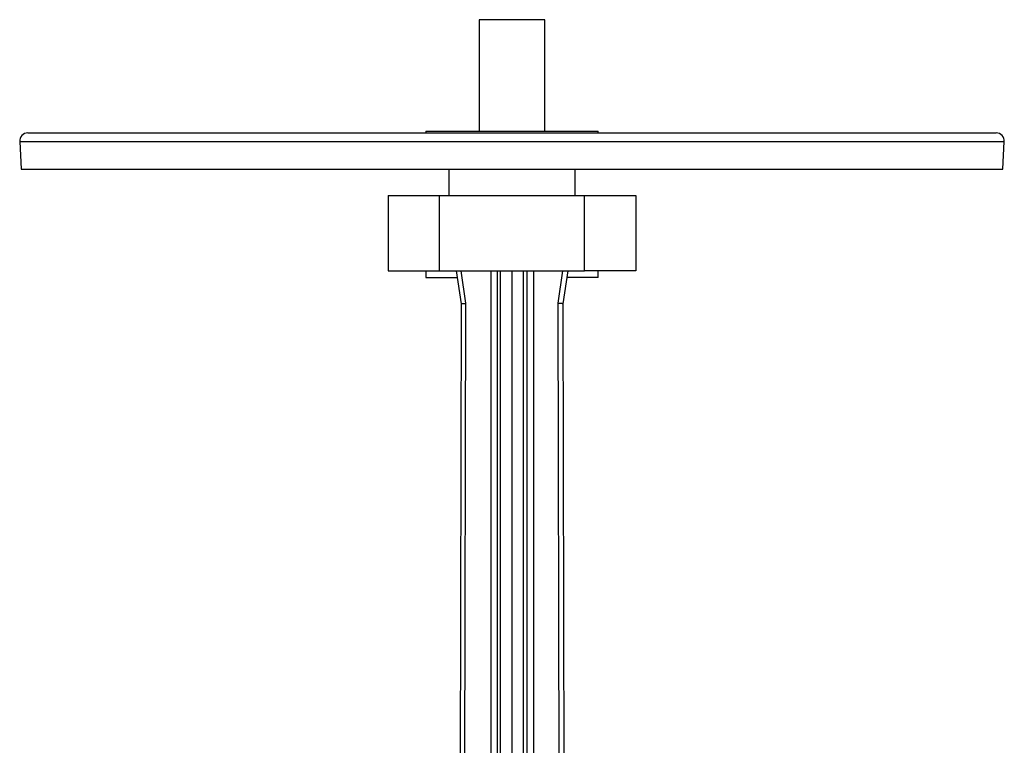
# Model space of a CAD drawing. Extents: x -230 to 1550, y -155 to 2205.
# Tile 8 of 8: x 950 to 1550, y 1763 to 2205. Entities that reach past the tile are written whole.
import ezdxf

# ---------------------------------------------------------------- set-up
doc = ezdxf.new("R2010")
doc.units = 0
doc.layers.get('0').update_dxf_attribs({"linetype": 'CONTINUOUS'})

msp = doc.modelspace()

# ---------------------------------------------------------------- linework, layer by layer
at = {"color": 7, "linetype": 'CONTINUOUS'}
for p, q in [((1230.1, 2204.66), (1230.1, 2136.66)), ((1270.1, 2204.66), (1230.1, 2204.66)), ((1270.1, 2136.66), (1270.1, 2204.66)), ((1197.6, 2136.66), (1197.6, 2135.66)), ((1197.6, 2136.66), (1302.6, 2136.66)), ((1302.6, 2135.66), (1302.6, 2136.66)), ((950.1, 2130.4), (950.98, 2113.66)), ((950.1, 2130.4), (1381.5, 2130.4)), ((955.1, 2135.66), (1379.32, 2135.66)), ((1379.32, 2135.66), (1545.1, 2135.66)), ((1381.5, 2130.4), (1550.09, 2130.4)), ((1549.21, 2113.66), (1550.09, 2130.4)), ((950.98, 2113.66), (1381.12, 2113.66)), ((1211.6, 2113.66), (1211.6, 2097.66)), ((1288.6, 2097.66), (1288.6, 2113.66)), ((1381.12, 2113.66), (1549.21, 2113.66)), ((1174.6, 2097.66), (1174.6, 2051.66)), ((1174.6, 2097.66), (1205.87, 2097.66)), ((1205.87, 2051.66), (1205.87, 2097.66)), ((1205.87, 2097.66), (1294.32, 2097.66)), ((1294.32, 2051.66), (1294.32, 2097.66)), ((1294.32, 2097.66), (1325.6, 2097.66)), ((1325.6, 2097.66), (1325.6, 2051.66)), ((1174.6, 2051.66), (1205.87, 2051.66)), ((1197.6, 2051.66), (1197.6, 2047.66)), ((1197.6, 2047.66), (1216.69, 2047.66)), ((1205.87, 2051.66), (1294.32, 2051.66)), ((1216.1, 2051.66), (1219.05, 2031.66)), ((1222.05, 2031.88), (1219.13, 2051.66)), ((1237.1, 2051.66), (1237.1, 1642.32)), ((1241.1, 2051.66), (1241.1, 1636.3)), ((1243.03, 1636.39), (1243.03, 2051.66)), ((1250.1, 1636.25), (1250.1, 2051.66)), ((1257.17, 1636.39), (1257.17, 2051.66)), ((1259.1, 2051.66), (1259.1, 1636.3)), ((1263.1, 2051.66), (1263.1, 1642.32)), ((1278.14, 2031.88), (1281.06, 2051.66)), ((1284.1, 2051.66), (1281.14, 2031.66)), ((1302.6, 2047.66), (1283.5, 2047.66)), ((1325.6, 2051.66), (1294.32, 2051.66)), ((1302.6, 2047.66), (1302.6, 2051.66)), ((1219.05, 2031.66), (1218.17, 1642.32)), ((1221.17, 1642.32), (1222.05, 2031.88)), ((1279.02, 1642.32), (1278.14, 2031.88)), ((1281.14, 2031.66), (1282.02, 1642.32))]:
    msp.add_line(p, q, dxfattribs=at)
for points in [[(1219.05, 2031.66), (1219.1, 2031.66), (1219.23, 2031.67), (1219.45, 2031.69), (1219.75, 2031.71), (1220.12, 2031.74), (1220.55, 2031.77), (1221.02, 2031.8), (1221.53, 2031.84), (1222.05, 2031.88)], [(1281.14, 2031.66), (1281.1, 2031.66), (1280.96, 2031.67), (1280.74, 2031.69), (1280.44, 2031.71), (1280.07, 2031.74), (1279.64, 2031.77), (1279.17, 2031.8), (1278.66, 2031.84), (1278.14, 2031.88)]]:
    msp.add_lwpolyline(points, dxfattribs=at)
for centre, start, end in [((955.1, 2130.66), 90, 183), ((1545.1, 2130.66), 357, 90)]:
    msp.add_arc(centre, 5, start, end, dxfattribs=at)

doc.saveas('drawing.dxf')
